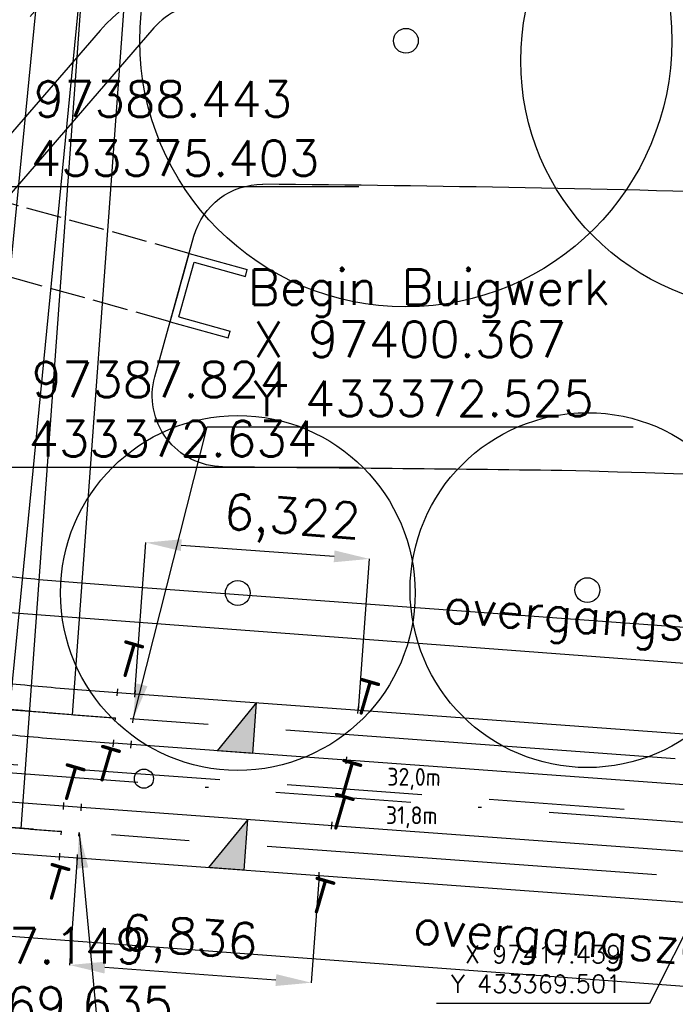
# Model space of a CAD drawing. Header units: millimetres. Extents: x 96940 to 101272, y 432237 to 434659.
# Tile 165 of 256: x 97397 to 97416, y 433364 to 433392. Entities that reach past the tile are written whole.
import ezdxf

# ---------------------------------------------------------------- set-up
doc = ezdxf.new("R2010")
doc.units = ezdxf.units.MM
for name, pattern in [('CENTER', [35.225022, 22.015639, -4.403128, 4.403128, -4.403128]), ('DASHDOT', [25.4, 12.7, -6.35, 0, -6.35]), ('DASHED', [19.05, 12.7, -6.35]), ('dSV_DASHED03', [1.25, 1, -0.25]), ('dSV_MARKERING_1_1', [2, 1, -1])]:
    doc.linetypes.add(name, pattern=pattern)
for name, color, linetype in [('NW_duiker', 8, 'dSV_DASHED03'), ('Ondergrond_Nieuw_IP', 8, 'Continuous'), ('R_BL_T_B_MAST', 7, 'Continuous'), ('R_BN_N_Kabels_en_leidingen_maatvoering', 1, 'Continuous'), ('R_BN_T_N_CONSTRUCTIE', 7, 'Continuous'), ('R_BN_T_N_Constructielijn', 7, 'Continuous'), ('R_BN_T_N_Hartspoor', 1, 'CENTER'), ('R_BN_T_N_HOOGTELIJN', 7, 'Continuous'), ('R_BN_T_N_Kokersysteem_Coordinaten', 1, 'Continuous'), ('R_BN_T_N_Kokersysteem_laagspanning', 2, 'DASHED'), ('R_BN_T_N_kokersysteem_maatvoering', 7, 'Continuous'), ('R_BN_T_N_Kokersysteem_signaal', 2, 'DASHDOT'), ('R_BN_T_N_Legplan_maatvoering', 1, 'Continuous'), ('R_BN_T_N_Spoor', 3, 'Continuous'), ('R_BN_T_N_Tekst', 7, 'Continuous'), ('R_BN_T_N_Thermietlassen', 7, 'Continuous'), ('R_BN_T_N_Verkanting', 7, 'Continuous'), ('R_BN_T_N_Verkanting_Maatvoering', 7, 'Continuous')]:
    doc.layers.add(name, color=color, linetype=linetype)
doc.layers.add('R_BN_T_N_Coordinaten', color=7, linetype='Continuous', lineweight=25)
doc.layers.add('R_BN_T_N_Las', color=3, linetype='Continuous', lineweight=25)
doc.styles.add('ISO', font='iso.shx')
doc.styles.get("Standard").update_dxf_attribs({"font": 'romans.shx'})
doc.dimstyles.new('RET 1-500', dxfattribs={"dimtxt": 1, "dimasz": 1, "dimexe": 0.3, "dimexo": 0, "dimgap": 0.3, "dimtad": 1, "dimdec": 3, "dimzin": 1, "dimtxsty": 'Standard', "dimcen": 0, "dimclrd": 1, "dimclre": 1, "dimclrt": 7, "dimaunit": 2, "dimadec": 4, "dimazin": 0, "dimtfac": 1, "dimtdec": 3, "dimtofl": 0, "dimtmove": 0, "dimatfit": 0, "dimfxl": 1, "dimarcsym": 0})
doc.dimstyles.get("Standard").update_dxf_attribs({"dimtxt": 0.18, "dimasz": 0.18, "dimexe": 0.18, "dimexo": 0.0625, "dimgap": 0.09, "dimtad": 0, "dimtih": 1, "dimtoh": 1, "dimdec": 4, "dimzin": 0, "dimdsep": 46, "dimtxsty": 'Standard', "dimcen": 0.09, "dimadec": 0, "dimazin": 0, "dimtfac": 1, "dimtdec": 4, "dimtofl": 0, "dimtmove": 0, "dimatfit": 3, "dimfxl": 1, "dimtolj": 1, "dimtzin": 0, "dimarcsym": 0})

# ---------------------------------------------------------------- blocks, each defined once
blk = doc.blocks.new('*D45')
at = {"layer": 'Defpoints', "color": 0, "transparency": 16777216}
for p in [(97395.757, 433373.65), (97435.792, 433372.608), (97435.645, 433370.653)]:
    blk.add_point(p, dxfattribs=at)
at = {"layer": 'R_BN_T_N_Verkanting_Maatvoering', "color": 1, "lineweight": -2, "transparency": 16777216}
for p, q in [((97395.757, 433373.65), (97395.904, 433375.605)), ((97396.901, 433375.53), (97434.795, 433372.683)), ((97435.645, 433370.653), (97435.792, 433372.608))]:
    blk.add_line(p, q, dxfattribs=at)
at = {"layer": 'R_BN_T_N_Verkanting_Maatvoering', "color": 1, "transparency": 16777216}
for points in [[(97396.914, 433375.697), (97396.889, 433375.364), (97395.904, 433375.605)], [(97434.807, 433372.849), (97434.782, 433372.517), (97435.792, 433372.608)]]:
    blk.add_solid(points, dxfattribs=at)
at = {"layer": 'R_BN_T_N_Verkanting_Maatvoering', "color": 7, "transparency": 16777216, "insert": (97415.916, 433375.071), "char_height": 1, "attachment_point": 5, "rotation": 355.7022}
blk.add_mtext('overgangszone 40m', dxfattribs=at)
blk = doc.blocks.new('*D134')
at = {"layer": 'Defpoints', "color": 0, "transparency": 16777216}
for p in [(97394.771, 433368.95), (97434.661, 433365.991), (97434.486, 433363.626)]:
    blk.add_point(p, dxfattribs=at)
at = {"layer": 'R_BN_T_N_Verkanting_Maatvoering', "color": 1, "lineweight": -2, "transparency": 16777216}
for p, q in [((97394.771, 433368.95), (97394.595, 433366.584)), ((97395.593, 433366.51), (97433.488, 433363.7)), ((97434.661, 433365.991), (97434.486, 433363.626))]:
    blk.add_line(p, q, dxfattribs=at)
at = {"layer": 'R_BN_T_N_Verkanting_Maatvoering', "color": 1, "transparency": 16777216}
for points in [[(97395.605, 433366.676), (97395.58, 433366.344), (97394.595, 433366.584)], [(97433.501, 433363.866), (97433.476, 433363.533), (97434.486, 433363.626)]]:
    blk.add_solid(points, dxfattribs=at)
at = {"layer": 'R_BN_T_N_Verkanting_Maatvoering', "color": 7, "transparency": 16777216, "insert": (97415.055, 433366.036), "char_height": 1, "attachment_point": 5, "rotation": 355.7583}
blk.add_mtext('overgangszone 40m ', dxfattribs=at)
blk = doc.blocks.new('Verkanting 2 cm')
blk.add_hatch(color=256).paths.add_polyline_path([(-0.717, 0), (0.717, 0), (-0.717, 1.008)])
at = {"layer": 'R_BN_T_N_Verkanting'}
for p, q in [((-0.717, 0), (-0.717, 1.008)), ((0.717, 0), (-0.717, 1.008)), ((-0.717, 0), (0.717, 0))]:
    blk.add_line(p, q, dxfattribs=at)
blk = doc.blocks.new('Las')
at = {"layer": 'R_BN_T_N_Las', "color": 7}
blk.add_line((-0.1, 0), (0.1, 0), dxfattribs=at)
blk = doc.blocks.new('Thermietlas')
at = {"layer": 'R_BN_T_N_Thermietlassen', "style": 'ISO'}
blk.add_text('T', height=1, dxfattribs=at).set_placement((-0.313, -0.611))
blk = doc.blocks.new('*D476')
at = {"layer": 'Defpoints', "color": 0, "transparency": 16777216}
for p in [(97407.035, 433377.04), (97400.419, 433373.24), (97406.724, 433372.78)]:
    blk.add_point(p, dxfattribs=at)
at = {"layer": 'R_BN_T_N_Legplan_maatvoering', "color": 1, "lineweight": -2, "transparency": 16777216}
for p, q in [((97400.419, 433373.24), (97400.73, 433377.5)), ((97401.728, 433377.427), (97406.038, 433377.113)), ((97406.724, 433372.78), (97407.035, 433377.04))]:
    blk.add_line(p, q, dxfattribs=at)
at = {"layer": 'R_BN_T_N_Legplan_maatvoering', "color": 1, "transparency": 16777216}
for points in [[(97401.74, 433377.594), (97401.716, 433377.261), (97400.73, 433377.5)], [(97406.05, 433377.279), (97406.026, 433376.946), (97407.035, 433377.04)]]:
    blk.add_solid(points, dxfattribs=at)
at = {"layer": 'R_BN_T_N_Legplan_maatvoering', "color": 7, "transparency": 16777216, "insert": (97404.848, 433378.097), "char_height": 1, "attachment_point": 5, "rotation": 355.8216}
blk.add_mtext('6,322', dxfattribs=at)
blk = doc.blocks.new('*D477')
at = {"layer": 'Defpoints', "color": 0, "transparency": 16777216}
for p in [(97398.795, 433368.611), (97405.613, 433368.113), (97398.575, 433365.596)]:
    blk.add_point(p, dxfattribs=at)
at = {"layer": 'R_BN_T_N_Legplan_maatvoering', "color": 1, "lineweight": -2, "transparency": 16777216}
for p, q in [((97398.795, 433368.611), (97398.575, 433365.596)), ((97405.613, 433368.113), (97405.392, 433365.098)), ((97404.395, 433365.171), (97399.572, 433365.524))]:
    blk.add_line(p, q, dxfattribs=at)
at = {"layer": 'R_BN_T_N_Legplan_maatvoering', "color": 1, "transparency": 16777216}
for points in [[(97399.584, 433365.69), (97399.56, 433365.357), (97398.575, 433365.596)], [(97404.407, 433365.337), (97404.383, 433365.005), (97405.392, 433365.098)]]:
    blk.add_solid(points, dxfattribs=at)
at = {"layer": 'R_BN_T_N_Legplan_maatvoering', "color": 7, "transparency": 16777216, "insert": (97401.95, 433366.247), "char_height": 1, "attachment_point": 5, "rotation": 355.8216}
blk.add_mtext('6,836', dxfattribs=at)
blk = doc.blocks.new('BOOM')
at = {"color": 0}
blk.add_circle((0, 0), 0.35, dxfattribs=at)

msp = doc.modelspace()

# ---------------------------------------------------------------- linework, layer by layer
at = {"layer": 'NW_duiker'}
for p, q in [((97401.94988, 433385.65022), (97380.29231, 433391.68398)), ((97401.41313, 433383.7236), (97379.75556, 433389.75735)), ((97401.41313, 433383.7236), (97401.94988, 433385.65022))]:
    msp.add_line(p, q, dxfattribs=at)
at = {"layer": 'NW_duiker', "linetype": 'Continuous'}
for p, q in [((97401.41313, 433383.7236), (97401.94988, 433385.65022)), ((97401.94988, 433385.65022), (97403.58752, 433385.19398)), ((97401.65947, 433383.86258), (97402.08887, 433385.40389)), ((97402.08887, 433385.40389), (97403.53384, 433385.00132)), ((97403.53384, 433385.00132), (97403.58752, 433385.19398)), ((97401.41313, 433383.7236), (97403.05076, 433383.26736)), ((97401.65947, 433383.86258), (97403.10444, 433383.46002)), ((97403.05076, 433383.26736), (97403.10444, 433383.46002))]:
    msp.add_line(p, q, dxfattribs=at)
at = {"layer": 'Ondergrond_Nieuw_IP', "linetype": 'dSV_MARKERING_1_1', "lineweight": 13}
msp.add_line((97398.11493, 433393.0771), (97384.02763, 433376.80072), dxfattribs=at)
at = {"layer": 'Ondergrond_Nieuw_IP'}
msp.add_line((97399.43815, 433391.93184), (97385.35084, 433375.65547), dxfattribs=at)
at = {"layer": 'Ondergrond_Nieuw_IP', "linetype": 'Continuous'}
msp.add_lwpolyline([(97400.95295, 433392.00118), (97390.98506, 433380.48434, 0.58255439), (97392.15056, 433377.20577, 0.01908386), (97397.2421, 433376.50856, 0.00312475), (97398.19154, 433376.42128, 0.00208334), (97399.15736, 433376.34262, 0.00104167), (97400.1391, 433376.26884), (97431.69616, 433373.96341, -0.03912908), (97526.82543, 433359.47462, -0.00487505), (97550.02616, 433353.81882, -0.02695955), (97564.11956, 433349.41642, 0.1985994), (97566.41088, 433349.49762), (97569.84, 433351.06)], format="xyb", dxfattribs=at)
at = {"layer": 'Ondergrond_Nieuw_IP'}
for points in [[(97497.36, 433379.86, 0.007871), (97476, 433383.05, 0.019955), (97433.61, 433386.71, 0.01097532), (97404.02727, 433387.59693)], [(97402.89177, 433379.63838, -0.49365012), (97400.98171, 433382.17507), (97402.08459, 433386.13375, -0.33892852), (97404.02727, 433387.59693)], [(97402.89177, 433379.63838, -0.00099831), (97412.46, 433379.54, -0.007948), (97437.62, 433378.46, -0.016852), (97473.22, 433375.2, -0.003417), (97499.59, 433371.29, -0.010876)]]:
    msp.add_lwpolyline(points, format="xyb", dxfattribs=at)
for centre, radius in [((97408.06, 433391.64), 7.5), ((97418.3, 433391.08), 7), ((97413.18, 433376.16), 5), ((97403.32, 433376.08), 5)]:
    msp.add_circle(centre, radius, dxfattribs=at)
msp.add_arc((97402.8407, 433388.98691), 4.5, 89.176717, 139.123609, dxfattribs=at)
at = {"layer": 'Ondergrond_Nieuw_IP', "linetype": 'Continuous'}
msp.add_arc((97402.4652, 433390.69232), 2, 89.222824, 139.123609, dxfattribs=at)
at = {"layer": 'R_BL_T_B_MAST'}
msp.add_circle((97400.67356, 433370.84799), 0.27, dxfattribs=at)
at = {"layer": 'R_BN_T_N_CONSTRUCTIE'}
msp.add_line((97398.28884, 433368.54814), (97398.30341, 433368.7476), dxfattribs=at)
at = {"layer": 'R_BN_T_N_Constructielijn'}
for p, q in [((97399.9278, 433373.37655), (97399.91323, 433373.17708)), ((97400.42647, 433373.34012), (97400.4119, 433373.14065)), ((97399.86095, 433372.46149), (97399.86824, 433372.56122)), ((97400.35962, 433372.42506), (97400.36691, 433372.52479)), ((97399.80867, 433371.7459), (97399.82325, 433371.94537)), ((97400.30735, 433371.70947), (97400.32192, 433371.90893)), ((97398.40797, 433370.17879), (97398.3934, 433369.97932)), ((97398.90664, 433370.14236), (97398.89207, 433369.94289)), ((97398.34112, 433369.26373), (97398.34841, 433369.36346)), ((97398.83979, 433369.2273), (97398.84708, 433369.32703)), ((97398.78751, 433368.5117), (97398.80208, 433368.71117))]:
    msp.add_line(p, q, dxfattribs=at)
at = {"layer": 'R_BN_T_N_Hartspoor', "ltscale": 0.5}
for p, q in [((97485.91953, 433366.27466), (97367.18119, 433374.94921)), ((97485.38881, 433363.00463), (97364.49916, 433371.83635))]:
    msp.add_line(p, q, dxfattribs=at)
at = {"layer": 'R_BN_T_N_Hartspoor', "ltscale": 0.05}
for points in [[(97396.87856, 433372.80888, 0.00312501), (97397.87435, 433372.71733, 0.00208334), (97398.87105, 433372.63616, 0.00104167), (97399.86824, 433372.56122)], [(97395.35873, 433369.61112, 0.00312501), (97396.35452, 433369.51957, 0.00208334), (97397.35122, 433369.4384, 0.00104167), (97398.34841, 433369.36346)]]:
    msp.add_lwpolyline(points, format="xyb", dxfattribs=at)
at = {"layer": 'R_BN_T_N_HOOGTELIJN'}
for p, q in [((97404.70016, 433452.4256), (97396.87856, 433372.80888)), ((97403.18864, 433449.22723), (97395.36704, 433369.61051)), ((97403.8265, 433443.53241), (97398.64814, 433372.65036)), ((97402.55188, 433442.74544), (97397.19702, 433369.44758))]:
    msp.add_line(p, q, dxfattribs=at)
at = {"layer": 'R_BN_T_N_Kokersysteem_laagspanning', "ltscale": 0.3}
msp.add_line((97431.31382, 433368.72986), (97396.73678, 433371.25592), dxfattribs=at)
at = {"layer": 'R_BN_T_N_Kokersysteem_signaal', "color": 2, "linetype": 'DASHDOT', "ltscale": 0.3}
msp.add_line((97431.29633, 433368.49049), (97396.71677, 433371.01674), dxfattribs=at)
at = {"layer": 'R_BN_T_N_Spoor'}
for p, q in [((97399.92052, 433373.27682), (97431.47757, 433370.97138)), ((97431.37302, 433369.5402), (97399.81596, 433371.84563)), ((97398.40068, 433370.07906), (97431.23713, 433367.68015)), ((97431.13257, 433366.24897), (97398.29613, 433368.64787))]:
    msp.add_line(p, q, dxfattribs=at)
for points in [[(97396.94871, 433373.52294, 0.00312501), (97397.93557, 433373.43222, 0.00208334), (97398.92631, 433373.35153, 0.00104167), (97399.92052, 433373.27682)], [(97396.80841, 433372.09482, 0.00312501), (97397.81314, 433372.00245, 0.00208334), (97398.81579, 433371.92079, 0.00104167), (97399.81596, 433371.84563)], [(97395.42888, 433370.32518, 0.00312501), (97396.41574, 433370.23446, 0.00208334), (97397.40648, 433370.15377, 0.00104167), (97398.40068, 433370.07906)], [(97395.28858, 433368.89706, 0.00312501), (97396.2933, 433368.80469, 0.00208334), (97397.29596, 433368.72303, 0.00104167), (97398.29613, 433368.64787)]]:
    msp.add_lwpolyline(points, format="xyb", dxfattribs=at)

# ---------------------------------------------------------------- block references
at = {"layer": 'Ondergrond_Nieuw_IP'}
for p in [(97408.06, 433391.64), (97403.32, 433376.08), (97413.18, 433376.16)]:
    msp.add_blockref('BOOM', p, dxfattribs=at)
at = {"layer": 'R_BN_T_N_Las', "color": 0, "linetype": 'ByBlock', "lineweight": -2}
for p, rotation in [((97406.71663, 433372.78032), 85.82161958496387), ((97406.38818, 433371.36549), 85.8216195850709), ((97405.96128, 433369.52671), 265.8216195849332), ((97405.61255, 433368.11336), 85.82161958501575)]:
    msp.add_blockref('Las', p, dxfattribs=dict(at, rotation=rotation))
at = {"layer": 'R_BN_T_N_Thermietlassen', "color": 0, "linetype": 'ByBlock', "rotation": 343.8}
for p in [(97400.26113, 433374.31156), (97406.91928, 433373.25168), (97399.6092, 433371.36704), (97406.41439, 433370.97248), (97398.6109, 433370.8468), (97406.20347, 433370.01321), (97398.1835, 433368.03797), (97405.6566, 433367.65122)]:
    msp.add_blockref('Thermietlas', p, dxfattribs=at)
at = {"layer": 'R_BN_T_N_Verkanting', "color": 0, "linetype": 'ByBlock', "lineweight": -2}
for p, rotation in [((97403.79566, 433372.2743), 85.82161958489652), ((97403.55521, 433368.98307), 85.82161958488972)]:
    msp.add_blockref('Verkanting 2 cm', p, dxfattribs=dict(at, rotation=rotation))

# ---------------------------------------------------------------- texts
at = {"layer": 'R_BN_N_Kabels_en_leidingen_maatvoering', "color": 7, "char_height": 1, "attachment_point": 7}
for s, insert in [('X 97388.443\\PY 433375.403', (97396.02318, 433387.83341)), ('X 97387.824\\PY 433372.634', (97395.95974, 433379.92664)), ('X 97387.149\\PY 433369.635', (97391.89219, 433363.97055))]:
    msp.add_mtext(s, dxfattribs=dict(at, insert=insert))
at = {"layer": 'R_BN_T_N_Coordinaten', "color": 7}
msp.add_text('Begin Buigwerk', height=1, dxfattribs=at).set_placement((97403.60508, 433384.19646))
at = {"layer": 'R_BN_T_N_Kokersysteem_Coordinaten', "color": 7, "insert": (97414.13585, 433364.81603), "char_height": 0.5, "attachment_point": 9}
msp.add_mtext('X 97417.439\\PY 433369.501', dxfattribs=at)
at = {"layer": 'R_BN_T_N_kokersysteem_maatvoering', "char_height": 0.5, "width": 4.2841301, "attachment_point": 1, "rotation": 359.555251}
for s, insert in [('{\\Fisocp|c0;32,0m}', (97407.53873, 433371.15258)), ('{\\Fisocp|c0;31,8m}', (97407.50024, 433370.07182))]:
    msp.add_mtext(s, dxfattribs=dict(at, insert=insert))
at = {"layer": 'R_BN_T_N_Legplan_maatvoering', "color": 7, "insert": (97403.75472, 433381.06107), "char_height": 1, "attachment_point": 7}
msp.add_mtext('X 97400.367\\PY 433372.525', dxfattribs=at)

# ---------------------------------------------------------------- dimensions: what is measured, and where the dimension line sits
at = {"layer": 'R_BN_T_N_Legplan_maatvoering', "color": 1}
for base, p1, p2, angle, picture, middle in [((97407.03513, 433377.03971), (97400.41919, 433373.24039), (97406.72391, 433372.77979), 355.82162, '*D476', (97404.78302, 433377.20424)), ((97398.57453, 433365.59639), (97405.61255, 433368.11336), (97398.7948, 433368.61144), 175.821612, '*D477', (97401.88482, 433365.35455))]:
    dim = msp.add_linear_dim(base=base, p1=p1, p2=p2, angle=angle, dimstyle='RET 1-500', override={"dimexe": 0, "dimzin": 0, "dimtofl": 1, "dimatfit": 2}, dxfattribs=at)
    dim.commit()
    dim.dimension.update_dxf_attribs({"geometry": picture, "text_midpoint": middle, "dimtype": 161})
at = {"layer": 'R_BN_T_N_Verkanting_Maatvoering'}
for base, p1, p2, angle, text, picture, middle in [((97435.79177, 433372.6078), (97395.75736, 433373.65024), (97435.64484, 433370.65265), 355.702237, 'overgangszone <>m', '*D45', (97415.8439, 433374.1069)), ((97434.48574, 433363.62559), (97394.77078, 433368.94976), (97434.66119, 433365.99118), 355.758272, 'overgangszone <>m ', '*D134', (97414.98353, 433365.07202))]:
    dim = msp.add_linear_dim(base=base, p1=p1, p2=p2, angle=angle, text=text, dimstyle='RET 1-500', override={"dimexe": 0, "dimdec": 0, "dimzin": 0, "dimtofl": 1, "dimatfit": 2}, dxfattribs=at)
    dim.commit()
    dim.dimension.update_dxf_attribs({"geometry": picture, "text_midpoint": middle, "dimtype": 161})

# ---------------------------------------------------------------- leaders
at = {"layer": 'R_BN_N_Kabels_en_leidingen_maatvoering', "color": 1, "annotation_type": 0, "has_hookline": 1, "hookline_direction": 0}
for points, text_width in [([(97386.21953, 433375.92727), (97395.42318, 433387.53341), (97395.72318, 433387.53341)], 10.71429), ([(97385.60125, 433373.15881), (97395.35974, 433379.62664), (97395.65974, 433379.62664)], 10.7619), ([(97384.92893, 433370.1528), (97391.29219, 433363.67055), (97391.59219, 433363.67055)], 10.71429), ([(97378.91051, 433366.98216), (97387.75306, 433348.18533), (97388.05306, 433348.18533)], 10.66667)]:
    msp.add_leader(points, dimstyle='RET 1-500', override={"dimasz": 0.3, "dimexe": 0, "dimzin": 0, "dimtofl": 1, "dimatfit": 2}, dxfattribs=dict(at, text_width=text_width))
at = {"layer": 'R_BN_T_N_Kokersysteem_Coordinaten', "color": 7, "annotation_type": 0, "has_hookline": 1, "hookline_direction": 1, "text_width": 5.21429}
msp.add_leader([(97417.43909, 433369.50147), (97414.93585, 433364.51603), (97414.43585, 433364.51603)], dimstyle='RET 1-500', override={"dimasz": 0.5, "dimexe": 0, "dimzin": 0, "dimtofl": 1, "dimatfit": 2}, dxfattribs=at)
at = {"layer": 'R_BN_T_N_Legplan_maatvoering', "color": 4, "annotation_type": 0, "has_hookline": 1, "hookline_direction": 0, "text_width": 10.71429}
for points in [[(97400.36691, 433372.52479), (97402.45472, 433380.76107), (97403.45472, 433380.76107)], [(97398.84708, 433369.32703), (97399.78796, 433359.29115), (97400.78796, 433359.29115)]]:
    msp.add_leader(points, dimstyle='RET 1-500', override={"dimexe": 0, "dimzin": 0, "dimtofl": 1, "dimatfit": 2}, dxfattribs=at)
at = {"layer": 'R_BN_T_N_Tekst', "color": 1, "linetype": 'Continuous', "ltscale": 0.05}
msp.add_leader([(97379.05335, 433366.23323), (97383.97772, 433359.51505), (97397.84499, 433358.92932)], dimstyle='Standard', override={"dimasz": 1}, dxfattribs=at)

doc.saveas('drawing.dxf')
